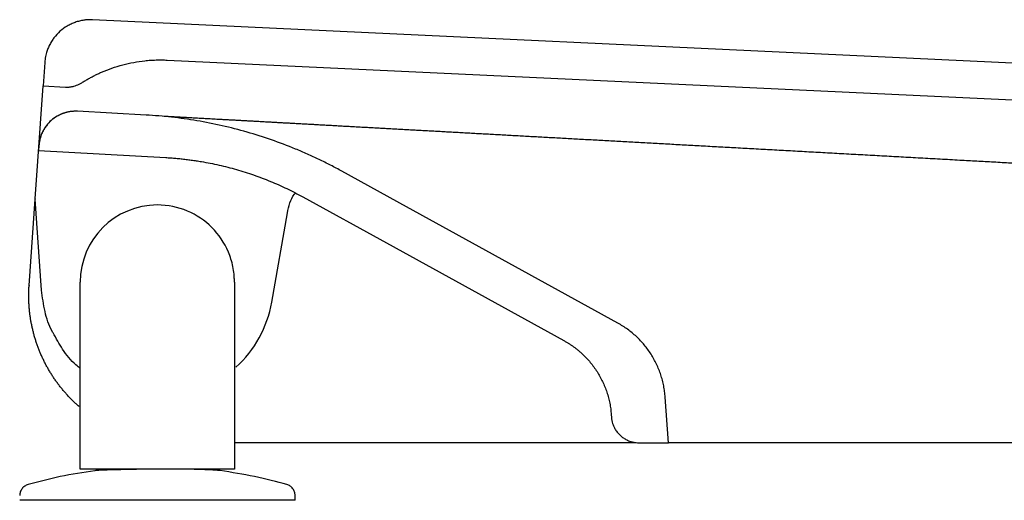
# Model space of a CAD drawing. Header units: millimetres. Extents: x 3780.828 to 3781.429, y 1874.41 to 1875.299.
# Tile 2 of 4: x 3781.005 to 3781.112, y 1874.858 to 1874.91. Entities that reach past the tile are written whole.
import ezdxf

# ---------------------------------------------------------------- set-up
doc = ezdxf.new("R2010")
doc.units = ezdxf.units.MM
doc.layers.add('SANINDUSA', color=3, linetype='Continuous')

msp = doc.modelspace()

# ---------------------------------------------------------------- linework, layer by layer
at = {"layer": 'SANINDUSA'}
for p, q in [((3781.421240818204, 1874.891094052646), (3781.012877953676, 1874.910351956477)), ((3781.007654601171, 1874.905706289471), (3781.007475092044, 1874.903139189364)), ((3781.021014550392, 1874.905963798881), (3781.415989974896, 1874.887337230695)), ((3781.006615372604, 1874.890844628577), (3781.007475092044, 1874.903139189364)), ((3781.007475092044, 1874.903139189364), (3781.009932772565, 1874.903023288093)), ((3781.011682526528, 1874.903487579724), (3781.011682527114, 1874.903487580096)), ((3781.011682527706, 1874.903487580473), (3781.011682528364, 1874.90348758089)), ((3781.018696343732, 1874.899969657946), (3781.011233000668, 1874.900381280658)), ((3781.007022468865, 1874.896666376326), (3781.006983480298, 1874.896108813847)), ((3781.006983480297, 1874.896108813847), (3781.02083610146, 1874.89534480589)), ((3781.047076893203, 1874.889983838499), (3781.040044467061, 1874.893853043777)), ((3781.005955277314, 1874.881404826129), (3781.006614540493, 1874.890832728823)), ((3781.007308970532, 1874.880901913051), (3781.006614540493, 1874.890832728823)), ((3781.035780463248, 1874.891062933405), (3781.044905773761, 1874.886042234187)), ((3781.032385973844, 1874.879587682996), (3781.034102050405, 1874.889320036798)), ((3781.070115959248, 1874.87730810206), (3781.047076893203, 1874.889983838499)), ((3781.044905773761, 1874.886042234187), (3781.064234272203, 1874.875408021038)), ((3781.011528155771, 1874.861417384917), (3781.011528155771, 1874.88178425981)), ((3781.028328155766, 1874.881784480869), (3781.028328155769, 1874.861417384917)), ((3781.005955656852, 1874.881404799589), (3781.00595462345, 1874.881390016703)), ((3781.075617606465, 1874.86428872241), (3781.075271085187, 1874.869244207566)), ((3781.069389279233, 1874.867344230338), (3781.069407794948, 1874.867079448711)), ((3781.072050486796, 1874.86428872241), (3781.028328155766, 1874.86428872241)), ((3781.072400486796, 1874.86428872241), (3781.075617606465, 1874.86428872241)), ((3781.361481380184, 1874.86428872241), (3781.075617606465, 1874.86428872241)), ((3781.011972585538, 1874.861417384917), (3781.011528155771, 1874.861417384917)), ((3781.012145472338, 1874.861417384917), (3781.011972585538, 1874.861417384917)), ((3781.012333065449, 1874.861417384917), (3781.012145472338, 1874.861417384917)), ((3781.012528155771, 1874.861417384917), (3781.012333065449, 1874.861417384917)), ((3781.027328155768, 1874.861417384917), (3781.012528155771, 1874.861417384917)), ((3781.02752324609, 1874.861417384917), (3781.027328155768, 1874.861417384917)), ((3781.027710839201, 1874.861417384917), (3781.02752324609, 1874.861417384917)), ((3781.028328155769, 1874.861417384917), (3781.027710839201, 1874.861417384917)), ((3781.034941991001, 1874.858021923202), (3781.034941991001, 1874.858537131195))]:
    msp.add_line(p, q, dxfattribs=at)
at = {"layer": 'SANINDUSA', "flags": 128}
msp.add_lwpolyline([(3781.006615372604, 1874.890844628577), (3781.006614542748, 1874.89083864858), (3781.006614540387, 1874.890832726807)], dxfattribs=at)
at = {"layer": 'SANINDUSA'}
msp.add_arc((3781.020201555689, 1874.881692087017), 0.0123648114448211, 312.1031364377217, 350.2009609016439, dxfattribs=at)
for points, knots in [([(3781.012877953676, 1874.910351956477), (3781.012813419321, 1874.910354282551), (3781.012684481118, 1874.910358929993), (3781.012491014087, 1874.910356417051), (3781.01229790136, 1874.910346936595), (3781.012105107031, 1874.910329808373), (3781.011817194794, 1874.910293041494), (3781.011436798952, 1874.910218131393), (3781.010973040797, 1874.910078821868), (3781.010524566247, 1874.909895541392), (3781.009953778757, 1874.909594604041), (3781.009298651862, 1874.909117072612), (3781.00874807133, 1874.908522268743), (3781.008382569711, 1874.907990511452), (3781.008148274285, 1874.907566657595), (3781.00795573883, 1874.907122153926), (3781.007823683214, 1874.906712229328), (3781.007737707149, 1874.906345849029), (3781.007683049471, 1874.906027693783), (3781.00766409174, 1874.905813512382), (3781.007654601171, 1874.905706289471)], [0, 0, 0, 0, 0.02503999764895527, 0.05002935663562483, 0.07500560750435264, 0.10000633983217, 0.125069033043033, 0.1875475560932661, 0.2500972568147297, 0.3125757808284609, 0.3751254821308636, 0.5000067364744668, 0.624887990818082, 0.6873665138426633, 0.7499162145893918, 0.8123947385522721, 0.8749444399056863, 0.9166429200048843, 0.9582700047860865, 1, 1, 1, 1]), ([(3781.011682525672, 1874.90348757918), (3781.011798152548, 1874.903559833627), (3781.01202926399, 1874.90370425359), (3781.012382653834, 1874.903909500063), (3781.012740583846, 1874.904106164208), (3781.013103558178, 1874.904293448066), (3781.013471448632, 1874.904471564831), (3781.014091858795, 1874.904752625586), (3781.014980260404, 1874.905101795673), (3781.016153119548, 1874.905461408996), (3781.017350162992, 1874.905730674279), (3781.018362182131, 1874.905877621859), (3781.019176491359, 1874.905948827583), (3781.019788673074, 1874.905978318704), (3781.020401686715, 1874.905985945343), (3781.020810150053, 1874.905971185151), (3781.021014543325, 1874.905963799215)], [0, 0, 0, 0, 0.04170912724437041, 0.08336691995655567, 0.1250005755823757, 0.1666373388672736, 0.208304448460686, 0.2500290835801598, 0.3749885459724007, 0.5000040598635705, 0.6249634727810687, 0.7499790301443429, 0.8125198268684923, 0.8749755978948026, 0.9374383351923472, 1, 1, 1, 1]), ([(3781.009932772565, 1874.903023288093), (3781.009984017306, 1874.903021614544), (3781.01008624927, 1874.903018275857), (3781.010239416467, 1874.903023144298), (3781.010391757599, 1874.903035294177), (3781.010543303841, 1874.903055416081), (3781.010694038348, 1874.903083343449), (3781.01089319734, 1874.903130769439), (3781.011136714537, 1874.903209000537), (3781.011418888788, 1874.903330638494), (3781.011594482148, 1874.903435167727), (3781.011682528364, 1874.90348758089)], [0, 0, 0, 0, 0.08364454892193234, 0.1668687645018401, 0.2498903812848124, 0.3329287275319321, 0.4162029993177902, 0.4999305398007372, 0.6668466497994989, 0.8329498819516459, 1, 1, 1, 1]), ([(3781.011233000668, 1874.900381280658), (3781.01116816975, 1874.900383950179), (3781.011038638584, 1874.90038928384), (3781.01084418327, 1874.900385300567), (3781.010650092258, 1874.900372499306), (3781.010392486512, 1874.900342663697), (3781.01007344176, 1874.900282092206), (3781.009699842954, 1874.900172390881), (3781.009338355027, 1874.900027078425), (3781.008878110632, 1874.899787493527), (3781.00834954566, 1874.899405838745), (3781.007905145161, 1874.898929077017), (3781.00761004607, 1874.89850228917), (3781.007420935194, 1874.898161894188), (3781.007265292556, 1874.897804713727), (3781.007146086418, 1874.897434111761), (3781.007060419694, 1874.897053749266), (3781.007035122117, 1874.896795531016), (3781.007022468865, 1874.896666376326)], [0, 0, 0, 0, 0.03128780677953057, 0.06251255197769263, 0.09374835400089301, 0.1250692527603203, 0.1875412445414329, 0.2501017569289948, 0.3125737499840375, 0.375134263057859, 0.5000182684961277, 0.6249022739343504, 0.6873742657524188, 0.7499347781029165, 0.8124067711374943, 0.8749672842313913, 0.9374615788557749, 0.9999999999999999, 0.9999999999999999, 0.9999999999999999, 0.9999999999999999]), ([(3781.011235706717, 1874.900381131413), (3781.011168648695, 1874.900383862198), (3781.011034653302, 1874.900389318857), (3781.010833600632, 1874.900384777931), (3781.010633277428, 1874.90037093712), (3781.010434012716, 1874.900346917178), (3781.010236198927, 1874.900312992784), (3781.010040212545, 1874.900269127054), (3781.009846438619, 1874.900215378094), (3781.009655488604, 1874.900151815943), (3781.009467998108, 1874.900078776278), (3781.009284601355, 1874.899996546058), (3781.009105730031, 1874.899905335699), (3781.008931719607, 1874.899805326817), (3781.008762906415, 1874.89969669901), (3781.008599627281, 1874.899579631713), (3781.008442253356, 1874.899454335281), (3781.00829134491, 1874.899321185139), (3781.00814737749, 1874.899180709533), (3781.008010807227, 1874.899033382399), (3781.007881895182, 1874.898879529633), (3781.007760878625, 1874.898719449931), (3781.007647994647, 1874.898553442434), (3781.007543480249, 1874.898381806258), (3781.007447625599, 1874.898204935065), (3781.007360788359, 1874.898023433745), (3781.007283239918, 1874.897837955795), (3781.007215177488, 1874.897649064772), (3781.007156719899, 1874.897457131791), (3781.007107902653, 1874.897262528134), (3781.007069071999, 1874.897065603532), (3781.007039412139, 1874.896866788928), (3781.007028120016, 1874.896733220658), (3781.007022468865, 1874.896666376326)], [0, 0, 0, 0, 0.03233022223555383, 0.06460227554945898, 0.09683561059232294, 0.1290496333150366, 0.1612640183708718, 0.1934990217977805, 0.2257757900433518, 0.258112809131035, 0.2904253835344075, 0.3226856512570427, 0.354913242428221, 0.3871276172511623, 0.4193483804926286, 0.4515955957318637, 0.4838900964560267, 0.5162313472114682, 0.5485225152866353, 0.5807669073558, 0.6129843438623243, 0.6451943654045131, 0.6774165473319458, 0.7096708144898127, 0.7419777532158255, 0.7743066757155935, 0.8065752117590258, 0.8388016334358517, 0.8710060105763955, 0.9032080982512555, 0.9354276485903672, 0.9676847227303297, 0.9999999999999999, 0.9999999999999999, 0.9999999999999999, 0.9999999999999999]), ([(3781.040044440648, 1874.893853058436), (3781.039839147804, 1874.893964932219), (3781.039428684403, 1874.894188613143), (3781.038807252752, 1874.894513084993), (3781.038181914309, 1874.894829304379), (3781.03755223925, 1874.895136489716), (3781.03691834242, 1874.895434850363), (3781.036280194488, 1874.895724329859), (3781.035637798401, 1874.896004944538), (3781.034345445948, 1874.896548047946), (3781.032378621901, 1874.897294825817), (3781.029707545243, 1874.898140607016), (3781.026996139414, 1874.898835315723), (3781.0247097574, 1874.89928625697), (3781.022868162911, 1874.899570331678), (3781.021481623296, 1874.899743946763), (3781.020090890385, 1874.899881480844), (3781.019161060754, 1874.899940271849), (3781.01869595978, 1874.899969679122)], [0, 0, 0, 0, 0.03132204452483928, 0.06262543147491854, 0.09391631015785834, 0.125200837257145, 0.1564851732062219, 0.1877754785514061, 0.2190779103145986, 0.250398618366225, 0.3755812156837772, 0.5007665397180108, 0.6255729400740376, 0.7503785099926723, 0.8128065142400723, 0.8751868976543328, 0.9375684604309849, 1, 1, 1, 1]), ([(3781.020676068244, 1874.899860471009), (3781.020738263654, 1874.899857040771), (3781.020862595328, 1874.899850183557), (3781.020995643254, 1874.899842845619), (3781.02106213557, 1874.899839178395)], [0, 0, 0, 0, 0.5002378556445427, 1, 1, 1, 1]), ([(3781.02106213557, 1874.899839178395), (3781.021130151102, 1874.899835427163), (3781.021266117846, 1874.899827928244), (3781.021410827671, 1874.899819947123), (3781.021483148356, 1874.899815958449)], [0, 0, 0, 0, 0.5002365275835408, 1, 1, 1, 1]), ([(3781.021483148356, 1874.899815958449), (3781.021557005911, 1874.899811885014), (3781.021704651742, 1874.899803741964), (3781.021861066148, 1874.899795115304), (3781.021939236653, 1874.899790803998)], [0, 0, 0, 0, 0.5002346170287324, 1, 1, 1, 1]), ([(3781.021939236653, 1874.899790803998), (3781.022018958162, 1874.89978640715), (3781.022178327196, 1874.899777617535), (3781.022346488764, 1874.899768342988), (3781.022430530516, 1874.899763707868)], [0, 0, 0, 0, 0.500232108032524, 1, 1, 1, 1]), ([(3781.022430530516, 1874.899763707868), (3781.022516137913, 1874.899758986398), (3781.022687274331, 1874.899749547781), (3781.02286722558, 1874.899739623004), (3781.022957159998, 1874.899734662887)], [0, 0, 0, 0, 0.5002289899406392, 1, 1, 1, 1]), ([(3781.022957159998, 1874.899734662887), (3781.023052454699, 1874.899729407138), (3781.023242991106, 1874.899718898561), (3781.023441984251, 1874.899707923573), (3781.023541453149, 1874.899702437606)], [0, 0, 0, 0, 0.5001390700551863, 1, 1, 1, 1]), ([(3781.023541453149, 1874.899702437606), (3781.023642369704, 1874.899696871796), (3781.023844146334, 1874.899685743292), (3781.024054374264, 1874.899674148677), (3781.024159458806, 1874.899668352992)], [0, 0, 0, 0, 0.5001399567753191, 0.9999999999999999, 0.9999999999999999, 0.9999999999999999, 0.9999999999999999]), ([(3781.024159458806, 1874.899668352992), (3781.024265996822, 1874.899662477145), (3781.024479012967, 1874.899650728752), (3781.024700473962, 1874.899638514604), (3781.024811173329, 1874.899632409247)], [0, 0, 0, 0, 0.5001405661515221, 0.9999999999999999, 0.9999999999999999, 0.9999999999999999, 0.9999999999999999]), ([(3781.024811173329, 1874.899632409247), (3781.024923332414, 1874.899626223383), (3781.025147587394, 1874.89961385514), (3781.025380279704, 1874.899601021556), (3781.025496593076, 1874.899594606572)], [0, 0, 0, 0, 0.5001408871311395, 1, 1, 1, 1]), ([(3781.025496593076, 1874.899594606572), (3781.025614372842, 1874.899588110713), (3781.025849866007, 1874.899575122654), (3781.026093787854, 1874.899561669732), (3781.026215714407, 1874.899554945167)], [0, 0, 0, 0, 0.5001409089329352, 1, 1, 1, 1]), ([(3781.026215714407, 1874.899554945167), (3781.026339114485, 1874.899548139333), (3781.026585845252, 1874.899534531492), (3781.02684099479, 1874.899520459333), (3781.02696853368, 1874.899513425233)], [0, 0, 0, 0, 0.5001406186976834, 1, 1, 1, 1]), ([(3781.02696853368, 1874.899513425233), (3781.027097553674, 1874.899506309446), (3781.027355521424, 1874.899492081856), (3781.027621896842, 1874.899477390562), (3781.027755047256, 1874.899470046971)], [0, 0, 0, 0, 0.5001400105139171, 0.9999999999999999, 0.9999999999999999, 0.9999999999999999, 0.9999999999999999]), ([(3781.027755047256, 1874.899470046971), (3781.027889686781, 1874.899462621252), (3781.028158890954, 1874.899447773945), (3781.028436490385, 1874.899432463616), (3781.028575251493, 1874.899424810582)], [0, 0, 0, 0, 0.5001390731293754, 1, 1, 1, 1]), ([(3781.028575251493, 1874.899424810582), (3781.028715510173, 1874.899417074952), (3781.028995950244, 1874.899401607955), (3781.029284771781, 1874.899385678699), (3781.02942914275, 1874.899377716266)], [0, 0, 0, 0, 0.5001377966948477, 0.9999999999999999, 0.9999999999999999, 0.9999999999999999, 0.9999999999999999]), ([(3781.02942914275, 1874.899377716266), (3781.029575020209, 1874.899369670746), (3781.029866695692, 1874.899353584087), (3781.030166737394, 1874.89933703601), (3781.030316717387, 1874.899328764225)], [0, 0, 0, 0, 0.5001361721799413, 1, 1, 1, 1]), ([(3781.030316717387, 1874.899328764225), (3781.030468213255, 1874.899320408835), (3781.030771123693, 1874.899303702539), (3781.031082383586, 1874.89928653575), (3781.031237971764, 1874.899277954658)], [0, 0, 0, 0, 0.5001341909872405, 1, 1, 1, 1]), ([(3781.031237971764, 1874.899277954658), (3781.031392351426, 1874.89926944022), (3781.031701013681, 1874.899252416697), (3781.03201770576, 1874.899234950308), (3781.032176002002, 1874.89922621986)], [0, 0, 0, 0, 0.500157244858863, 1, 1, 1, 1]), ([(3781.032176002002, 1874.89922621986), (3781.032335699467, 1874.899217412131), (3781.032654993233, 1874.899199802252), (3781.032982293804, 1874.899181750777), (3781.033145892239, 1874.8991727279)], [0, 0, 0, 0, 0.5001584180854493, 1, 1, 1, 1]), ([(3781.033145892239, 1874.8991727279), (3781.033310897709, 1874.89916362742), (3781.033640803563, 1874.899145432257), (3781.033978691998, 1874.899126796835), (3781.034147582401, 1874.899117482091)], [0, 0, 0, 0, 0.5001592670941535, 1, 1, 1, 1]), ([(3781.034147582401, 1874.899117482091), (3781.034317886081, 1874.899108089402), (3781.034658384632, 1874.899089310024), (3781.035006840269, 1874.899070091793), (3781.035181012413, 1874.899060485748)], [0, 0, 0, 0, 0.500159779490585, 1, 1, 1, 1]), ([(3781.035181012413, 1874.899060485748), (3781.03535660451, 1874.899050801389), (3781.035707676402, 1874.899031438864), (3781.036066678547, 1874.899011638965), (3781.0362461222, 1874.899001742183)], [0, 0, 0, 0, 0.500159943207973, 1, 1, 1, 1]), ([(3781.0362461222, 1874.899001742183), (3781.036426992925, 1874.898991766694), (3781.036788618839, 1874.898971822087), (3781.037158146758, 1874.898951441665), (3781.037342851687, 1874.898941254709)], [0, 0, 0, 0, 0.5001597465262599, 1, 1, 1, 1]), ([(3781.037342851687, 1874.898941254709), (3781.037528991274, 1874.898930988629), (3781.037901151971, 1874.898910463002), (3781.038281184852, 1874.898889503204), (3781.0384711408, 1874.898879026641)], [0, 0, 0, 0, 0.5001591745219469, 1, 1, 1, 1]), ([(3781.0384711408, 1874.898879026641), (3781.038662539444, 1874.89886847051), (3781.039045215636, 1874.898847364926), (3781.039435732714, 1874.898825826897), (3781.039630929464, 1874.89881506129)], [0, 0, 0, 0, 0.5001582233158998, 1, 1, 1, 1]), ([(3781.039630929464, 1874.89881506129), (3781.039827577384, 1874.898804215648), (3781.040220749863, 1874.898782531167), (3781.040621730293, 1874.898760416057), (3781.040822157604, 1874.898749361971)], [0, 0, 0, 0, 0.5001568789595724, 1, 1, 1, 1]), ([(3781.040822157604, 1874.898749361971), (3781.041024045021, 1874.898738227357), (3781.041427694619, 1874.898715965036), (3781.041839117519, 1874.898693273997), (3781.042044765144, 1874.898681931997)], [0, 0, 0, 0, 0.5001551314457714, 1, 1, 1, 1]), ([(3781.042044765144, 1874.898681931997), (3781.042251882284, 1874.89867050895), (3781.042665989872, 1874.898647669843), (3781.043087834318, 1874.898624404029), (3781.043298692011, 1874.898612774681)], [0, 0, 0, 0, 0.500152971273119, 1, 1, 1, 1]), ([(3781.043298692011, 1874.898612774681), (3781.043511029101, 1874.89860106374), (3781.043935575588, 1874.898577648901), (3781.044367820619, 1874.898553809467), (3781.04458387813, 1874.898541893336)], [0, 0, 0, 0, 0.5001503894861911, 1, 1, 1, 1]), ([(3781.04458387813, 1874.898541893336), (3781.044795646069, 1874.898530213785), (3781.045219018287, 1874.89850686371), (3781.045649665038, 1874.898483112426), (3781.045864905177, 1874.898471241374)], [0, 0, 0, 0, 0.5001932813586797, 1, 1, 1, 1]), ([(3781.045864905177, 1874.898471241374), (3781.046081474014, 1874.898459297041), (3781.046514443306, 1874.898435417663), (3781.046954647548, 1874.898411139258), (3781.047174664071, 1874.898399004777)], [0, 0, 0, 0, 0.5001944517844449, 1, 1, 1, 1]), ([(3781.047174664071, 1874.898399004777), (3781.047396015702, 1874.898386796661), (3781.047838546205, 1874.898362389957), (3781.048288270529, 1874.898337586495), (3781.048513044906, 1874.898325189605)], [0, 0, 0, 0, 0.5001951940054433, 1, 1, 1, 1]), ([(3781.048513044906, 1874.898325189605), (3781.04873916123, 1874.898312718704), (3781.049191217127, 1874.89828778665), (3781.049650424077, 1874.898262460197), (3781.049879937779, 1874.898249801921)], [0, 0, 0, 0, 0.5001954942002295, 1, 1, 1, 1]), ([(3781.049879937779, 1874.898249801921), (3781.050110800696, 1874.898237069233), (3781.050572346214, 1874.898211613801), (3781.051040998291, 1874.898185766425), (3781.051275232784, 1874.898172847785)], [0, 0, 0, 0, 0.500195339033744, 1, 1, 1, 1]), ([(3781.051275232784, 1874.898172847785), (3781.05151082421, 1874.898159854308), (3781.051981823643, 1874.898133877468), (3781.05245988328, 1874.898107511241), (3781.052698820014, 1874.89809433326)], [0, 0, 0, 0, 0.5001947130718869, 1, 1, 1, 1]), ([(3781.052698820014, 1874.89809433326), (3781.052939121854, 1874.898081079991), (3781.053419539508, 1874.898054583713), (3781.053906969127, 1874.898027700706), (3781.054150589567, 1874.898014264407)], [0, 0, 0, 0, 0.5001936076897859, 1, 1, 1, 1]), ([(3781.054150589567, 1874.898014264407), (3781.054395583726, 1874.898000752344), (3781.05488538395, 1874.897973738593), (3781.055382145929, 1874.897946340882), (3781.055630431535, 1874.897932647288)], [0, 0, 0, 0, 0.5001920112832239, 0.9999999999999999, 0.9999999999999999, 0.9999999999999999, 0.9999999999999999]), ([(3781.055630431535, 1874.897932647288), (3781.055880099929, 1874.897918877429), (3781.056379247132, 1874.897891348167), (3781.05688530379, 1874.897863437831), (3781.057138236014, 1874.897849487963)], [0, 0, 0, 0, 0.5001899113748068, 1, 1, 1, 1]), ([(3781.057138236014, 1874.897849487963), (3781.057392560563, 1874.897835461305), (3781.057901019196, 1874.897807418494), (3781.058416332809, 1874.897778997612), (3781.058673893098, 1874.897764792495)], [0, 0, 0, 0, 0.5001872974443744, 1, 1, 1, 1]), ([(3781.058673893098, 1874.897764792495), (3781.058932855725, 1874.897750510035), (3781.059450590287, 1874.897721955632), (3781.059975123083, 1874.897693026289), (3781.060237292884, 1874.897678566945)], [0, 0, 0, 0, 0.5001841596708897, 1, 1, 1, 1]), ([(3781.060237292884, 1874.897678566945), (3781.060501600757, 1874.897663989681), (3781.061030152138, 1874.897634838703), (3781.061565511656, 1874.897605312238), (3781.061833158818, 1874.897590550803)], [0, 0, 0, 0, 0.5000608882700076, 1, 1, 1, 1]), ([(3781.061833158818, 1874.897590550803), (3781.062101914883, 1874.89757572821), (3781.062639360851, 1874.897546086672), (3781.063183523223, 1874.897516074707), (3781.063455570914, 1874.897501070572)], [0, 0, 0, 0, 0.5000615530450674, 1, 1, 1, 1]), ([(3781.063455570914, 1874.897501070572), (3781.063728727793, 1874.897486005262), (3781.064274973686, 1874.897455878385), (3781.064827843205, 1874.897425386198), (3781.065104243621, 1874.897410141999)], [0, 0, 0, 0, 0.5000621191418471, 1, 1, 1, 1]), ([(3781.065104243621, 1874.897410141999), (3781.065381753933, 1874.897394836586), (3781.06593670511, 1874.897364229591), (3781.06649818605, 1874.897333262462), (3781.066778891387, 1874.897317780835)], [0, 0, 0, 0, 0.5000625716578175, 1, 1, 1, 1]), ([(3781.066778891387, 1874.897317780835), (3781.067060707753, 1874.897302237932), (3781.067624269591, 1874.897271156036), (3781.068194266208, 1874.897239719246), (3781.068479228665, 1874.897224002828)], [0, 0, 0, 0, 0.5000628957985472, 1, 1, 1, 1]), ([(3781.068479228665, 1874.897224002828), (3781.068765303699, 1874.897208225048), (3781.069337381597, 1874.897176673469), (3781.069915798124, 1874.897144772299), (3781.070204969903, 1874.897128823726)], [0, 0, 0, 0, 0.5000630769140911, 1, 1, 1, 1]), ([(3781.070204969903, 1874.897128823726), (3781.070495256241, 1874.897112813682), (3781.071075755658, 1874.897080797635), (3781.071662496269, 1874.89704843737), (3781.071955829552, 1874.897032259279)], [0, 0, 0, 0, 0.5000630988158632, 1, 1, 1, 1]), ([(3781.071955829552, 1874.897032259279), (3781.072250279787, 1874.897016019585), (3781.072839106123, 1874.896983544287), (3781.07343407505, 1874.896950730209), (3781.07373152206, 1874.896934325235)], [0, 0, 0, 0, 0.5000629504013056, 1, 1, 1, 1]), ([(3781.07373152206, 1874.896934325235), (3781.074030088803, 1874.896917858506), (3781.074627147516, 1874.89688492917), (3781.075230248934, 1874.896851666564), (3781.075531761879, 1874.896835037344)], [0, 0, 0, 0, 0.5000626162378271, 1, 1, 1, 1]), ([(3781.075531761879, 1874.896835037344), (3781.075834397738, 1874.896818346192), (3781.076439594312, 1874.896784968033), (3781.07705073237, 1874.896751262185), (3781.077356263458, 1874.896734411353)], [0, 0, 0, 0, 0.5000620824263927, 1, 1, 1, 1]), ([(3781.077356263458, 1874.896734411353), (3781.077662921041, 1874.896717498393), (3781.078276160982, 1874.896683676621), (3781.078895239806, 1874.89664953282), (3781.079204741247, 1874.896632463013)], [0, 0, 0, 0, 0.500061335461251, 1, 1, 1, 1]), ([(3781.079204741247, 1874.896632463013), (3781.079515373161, 1874.896615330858), (3781.080136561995, 1874.896581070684), (3781.08076348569, 1874.896546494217), (3781.081076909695, 1874.896529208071)], [0, 0, 0, 0, 0.5000603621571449, 1, 1, 1, 1]), ([(3781.081076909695, 1874.896529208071), (3781.081391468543, 1874.896511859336), (3781.082020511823, 1874.896477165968), (3781.082655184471, 1874.896442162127), (3781.082972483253, 1874.896424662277)], [0, 0, 0, 0, 0.5000591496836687, 1, 1, 1, 1]), ([(3781.082972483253, 1874.896424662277), (3781.083300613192, 1874.89640656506), (3781.083954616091, 1874.896370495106), (3781.084612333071, 1874.89633422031), (3781.084940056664, 1874.896316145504)], [0, 0, 0, 0, 0.5017255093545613, 1, 1, 1, 1]), ([(3781.084940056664, 1874.896316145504), (3781.085270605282, 1874.896297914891), (3781.085929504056, 1874.896261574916), (3781.086592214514, 1874.896225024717), (3781.086922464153, 1874.896206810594)], [0, 0, 0, 0, 0.5016682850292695, 0.9999999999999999, 0.9999999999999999, 0.9999999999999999, 0.9999999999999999]), ([(3781.086922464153, 1874.896206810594), (3781.087255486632, 1874.896188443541), (3781.087919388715, 1874.896151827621), (3781.08858719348, 1874.896114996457), (3781.088920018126, 1874.896096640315)], [0, 0, 0, 0, 0.5016138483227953, 1, 1, 1, 1]), ([(3781.088920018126, 1874.896096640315), (3781.089255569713, 1874.896078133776), (3781.089924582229, 1874.896041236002), (3781.090597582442, 1874.896004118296), (3781.090933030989, 1874.895985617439)], [0, 0, 0, 0, 0.5015624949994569, 1, 1, 1, 1]), ([(3781.090933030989, 1874.895985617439), (3781.091271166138, 1874.89596696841), (3781.09194539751, 1874.895929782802), (3781.092623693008, 1874.895892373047), (3781.092961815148, 1874.895873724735)], [0, 0, 0, 0, 0.5015120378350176, 1, 1, 1, 1]), ([(3781.092961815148, 1874.895873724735), (3781.093302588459, 1874.895854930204), (3781.093982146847, 1874.895817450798), (3781.09466583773, 1874.895779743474), (3781.095006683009, 1874.895760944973)], [0, 0, 0, 0, 0.5014628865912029, 1, 1, 1, 1]), ([(3781.095006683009, 1874.895760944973), (3781.095350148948, 1874.895742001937), (3781.096035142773, 1874.895704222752), (3781.096724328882, 1874.895666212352), (3781.097067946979, 1874.895647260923)], [0, 0, 0, 0, 0.5014146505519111, 1, 1, 1, 1]), ([(3781.097067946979, 1874.895647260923), (3781.097414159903, 1874.895628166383), (3781.09810469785, 1874.895590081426), (3781.09879947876, 1874.895551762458), (3781.099145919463, 1874.895532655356)], [0, 0, 0, 0, 0.5013669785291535, 1, 1, 1, 1]), ([(3781.020836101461, 1874.89534480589), (3781.021022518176, 1874.895333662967), (3781.021395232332, 1874.895311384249), (3781.021953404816, 1874.895266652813), (3781.022510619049, 1874.895213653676), (3781.02306683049, 1874.895151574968), (3781.023622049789, 1874.895080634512), (3781.02417627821, 1874.895000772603), (3781.025189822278, 1874.894838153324), (3781.026655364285, 1874.894548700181), (3781.028554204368, 1874.894061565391), (3781.03042291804, 1874.893469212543), (3781.031950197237, 1874.892888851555), (3781.033150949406, 1874.892374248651), (3781.03404001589, 1874.891962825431), (3781.034918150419, 1874.891528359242), (3781.035492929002, 1874.89121812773), (3781.035780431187, 1874.891062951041)], [0, 0, 0, 0, 0.03574036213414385, 0.07145785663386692, 0.1071616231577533, 0.1428608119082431, 0.1785645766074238, 0.2142820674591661, 0.2500224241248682, 0.375018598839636, 0.5000148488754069, 0.625010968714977, 0.7500072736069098, 0.8125298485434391, 0.8750034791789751, 0.9374771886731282, 1, 1, 1, 1]), ([(3781.099145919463, 1874.895532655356), (3781.099494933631, 1874.89551340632), (3781.100191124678, 1874.89547500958), (3781.10089159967, 1874.895436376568), (3781.101240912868, 1874.89541711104)], [0, 0, 0, 0, 0.5013195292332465, 1, 1, 1, 1]), ([(3781.101240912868, 1874.89541711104), (3781.101592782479, 1874.895397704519), (3781.102294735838, 1874.895358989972), (3781.103001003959, 1874.895320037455), (3781.1033532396, 1874.895300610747)], [0, 0, 0, 0, 0.5012720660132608, 1, 1, 1, 1]), ([(3781.1033532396, 1874.895300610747), (3781.103708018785, 1874.895281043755), (3781.104415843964, 1874.895242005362), (3781.105128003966, 1874.895202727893), (3781.105483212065, 1874.895183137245)], [0, 0, 0, 0, 0.5012243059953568, 1, 1, 1, 1]), ([(3781.105483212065, 1874.895183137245), (3781.105840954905, 1874.895163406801), (3781.106554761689, 1874.895124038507), (3781.107272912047, 1874.895084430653), (3781.107631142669, 1874.895064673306)], [0, 0, 0, 0, 0.5011760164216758, 1, 1, 1, 1]), ([(3781.107631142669, 1874.895064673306), (3781.107935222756, 1874.895047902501), (3781.108542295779, 1874.895014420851), (3781.109152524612, 1874.894980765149), (3781.109457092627, 1874.894963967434)], [0, 0, 0, 0, 0.5008954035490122, 1, 1, 1, 1]), ([(3781.109457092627, 1874.894963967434), (3781.109763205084, 1874.894947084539), (3781.110374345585, 1874.894913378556), (3781.110988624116, 1874.894879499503), (3781.11129521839, 1874.894862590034)], [0, 0, 0, 0, 0.500887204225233, 1, 1, 1, 1]), ([(3781.11129521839, 1874.894862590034), (3781.111603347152, 1874.894845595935), (3781.112218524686, 1874.894811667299), (3781.112836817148, 1874.894777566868), (3781.11314542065, 1874.894760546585)], [0, 0, 0, 0, 0.500877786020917, 1, 1, 1, 1]), ([(3781.034102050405, 1874.889320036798), (3781.034252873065, 1874.890056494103), (3781.034420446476, 1874.890874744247), (3781.034960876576, 1874.891470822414), (3781.035014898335, 1874.891530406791)], [0, 0, 0, 0, 0.9000393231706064, 1, 1, 1, 1]), ([(3781.028328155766, 1874.881784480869), (3781.028328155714, 1874.881790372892), (3781.028328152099, 1874.881793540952), (3781.028328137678, 1874.881802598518), (3781.028328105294, 1874.881816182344), (3781.028327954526, 1874.881847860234), (3781.028327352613, 1874.881911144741), (3781.028324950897, 1874.882037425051), (3781.028315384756, 1874.882288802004), (3781.02827743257, 1874.88278659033), (3781.028128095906, 1874.88376045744), (3781.027550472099, 1874.8856065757), (3781.025397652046, 1874.888774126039), (3781.022247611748, 1874.890184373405), (3781.01528879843, 1874.890184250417), (3781.011528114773, 1874.88642337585), (3781.011528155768, 1874.881784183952)], [0, 0, 0, 0, 0.00048828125, 0.00048828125, 0.0009765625, 0.001953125, 0.003906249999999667, 0.007812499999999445, 0.01562499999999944, 0.03124999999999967, 0.0625, 0.1250000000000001, 0.2500000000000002, 0.5000000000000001, 0.5000000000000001, 1, 1, 1, 1]), ([(3781.005924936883, 1874.879763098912), (3781.005921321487, 1874.879899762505), (3781.005914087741, 1874.880173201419), (3781.005917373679, 1874.880446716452), (3781.00591901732, 1874.880583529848)], [0, 0, 0, 0, 0.4997956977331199, 1, 1, 1, 1]), ([(3781.00591901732, 1874.880583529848), (3781.005922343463, 1874.880717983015), (3781.005928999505, 1874.880987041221), (3781.005945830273, 1874.881255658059), (3781.005954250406, 1874.88139004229)], [0, 0, 0, 0, 0.4997177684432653, 0.9999999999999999, 0.9999999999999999, 0.9999999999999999, 0.9999999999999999]), ([(3781.005931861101, 1874.880994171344), (3781.00593510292, 1874.881062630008), (3781.005941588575, 1874.881199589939), (3781.005950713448, 1874.881336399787), (3781.005955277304, 1874.88140482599)], [0, 0, 0, 0, 0.4998444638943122, 1, 1, 1, 1]), ([(3781.011528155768, 1874.872378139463), (3781.011370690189, 1874.872503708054), (3781.010627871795, 1874.873096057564), (3781.009571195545, 1874.874383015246), (3781.008884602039, 1874.875718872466), (3781.00811011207, 1874.877024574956), (3781.007617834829, 1874.878592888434), (3781.007412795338, 1874.880125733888), (3781.007308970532, 1874.880901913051)], [0, 0, 0, 0, 0.06191849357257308, 0.29209047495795, 0.5036811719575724, 0.523767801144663, 0.7588527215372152, 1, 1, 1, 1]), ([(3781.005972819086, 1874.87894508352), (3781.00596222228, 1874.87908123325), (3781.005941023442, 1874.879353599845), (3781.00593029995, 1874.879626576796), (3781.005924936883, 1874.879763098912)], [0, 0, 0, 0, 0.4998767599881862, 1, 1, 1, 1]), ([(3781.006062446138, 1874.878131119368), (3781.006044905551, 1874.878266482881), (3781.006009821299, 1874.878537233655), (3781.005985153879, 1874.878809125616), (3781.005972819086, 1874.87894508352)], [0, 0, 0, 0, 0.4999561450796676, 1, 1, 1, 1]), ([(3781.006193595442, 1874.877322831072), (3781.006169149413, 1874.877457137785), (3781.006120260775, 1874.877725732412), (3781.006081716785, 1874.877995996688), (3781.006062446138, 1874.878131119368)], [0, 0, 0, 0, 0.5000349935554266, 1, 1, 1, 1]), ([(3781.006366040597, 1874.876521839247), (3781.006334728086, 1874.876654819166), (3781.006272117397, 1874.876920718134), (3781.006219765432, 1874.877188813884), (3781.006193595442, 1874.877322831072)], [0, 0, 0, 0, 0.500114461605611, 1, 1, 1, 1]), ([(3781.006579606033, 1874.875729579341), (3781.006541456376, 1874.875860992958), (3781.006465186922, 1874.876123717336), (3781.006399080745, 1874.876389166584), (3781.006366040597, 1874.876521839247)], [0, 0, 0, 0, 0.5001957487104, 1, 1, 1, 1]), ([(3781.075271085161, 1874.869244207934), (3781.075262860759, 1874.86934845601), (3781.075246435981, 1874.869556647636), (3781.075209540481, 1874.869867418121), (3781.075163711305, 1874.870176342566), (3781.075108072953, 1874.870483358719), (3781.075042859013, 1874.870788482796), (3781.074968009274, 1874.871091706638), (3781.074883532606, 1874.871393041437), (3781.074696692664, 1874.871987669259), (3781.074348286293, 1874.872856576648), (3781.073742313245, 1874.873946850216), (3781.073006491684, 1874.874955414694), (3781.072291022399, 1874.875713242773), (3781.071666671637, 1874.876263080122), (3781.071173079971, 1874.876644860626), (3781.070657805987, 1874.876997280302), (3781.070296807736, 1874.877204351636), (3781.07011595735, 1874.877308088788)], [0, 0, 0, 0, 0.03144353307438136, 0.06279521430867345, 0.09408562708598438, 0.12534553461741, 0.1566057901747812, 0.1878972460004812, 0.2192506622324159, 0.2506966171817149, 0.3753160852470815, 0.4999343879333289, 0.624857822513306, 0.7497798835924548, 0.8124598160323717, 0.8748931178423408, 0.9373248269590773, 1, 1, 1, 1]), ([(3781.006834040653, 1874.87494780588), (3781.006789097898, 1874.875077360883), (3781.00669926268, 1874.875336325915), (3781.006619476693, 1874.875598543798), (3781.006579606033, 1874.875729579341)], [0, 0, 0, 0, 0.5002799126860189, 1, 1, 1, 1]), ([(3781.064234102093, 1874.875408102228), (3781.064325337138, 1874.87535684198), (3781.064507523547, 1874.875254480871), (3781.064774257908, 1874.875090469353), (3781.065035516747, 1874.874919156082), (3781.065290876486, 1874.87473977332), (3781.06554044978, 1874.874552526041), (3781.065784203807, 1874.874357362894), (3781.066022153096, 1874.874154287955), (3781.066483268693, 1874.873735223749), (3781.067125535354, 1874.873054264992), (3781.06786069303, 1874.872046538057), (3781.068467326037, 1874.870955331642), (3781.068854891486, 1874.86998800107), (3781.069091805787, 1874.869190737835), (3781.069231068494, 1874.868582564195), (3781.069334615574, 1874.867966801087), (3781.069371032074, 1874.867552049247), (3781.069389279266, 1874.867344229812)], [0, 0, 0, 0, 0.03146635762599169, 0.06283487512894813, 0.09413610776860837, 0.1254008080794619, 0.1566598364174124, 0.1879440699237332, 0.219284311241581, 0.2507111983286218, 0.3753004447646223, 0.4999359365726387, 0.6248779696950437, 0.7497733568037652, 0.8124187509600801, 0.8748415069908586, 0.9372869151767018, 1, 1, 1, 1]), ([(3781.007128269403, 1874.874180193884), (3781.007076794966, 1874.874307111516), (3781.006973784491, 1874.874561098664), (3781.006880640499, 1874.874818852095), (3781.006834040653, 1874.87494780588)], [0, 0, 0, 0, 0.4997009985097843, 1, 1, 1, 1]), ([(3781.007460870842, 1874.873430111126), (3781.007403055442, 1874.873554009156), (3781.007287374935, 1874.873801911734), (3781.007181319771, 1874.874054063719), (3781.007128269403, 1874.874180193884)], [0, 0, 0, 0, 0.4997851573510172, 1, 1, 1, 1]), ([(3781.007830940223, 1874.872699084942), (3781.007766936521, 1874.872819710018), (3781.007638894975, 1874.873061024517), (3781.007520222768, 1874.873307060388), (3781.007460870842, 1874.873430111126)], [0, 0, 0, 0, 0.4998666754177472, 1, 1, 1, 1]), ([(3781.008237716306, 1874.871988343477), (3781.008167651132, 1874.872105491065), (3781.008027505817, 1874.872339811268), (3781.007896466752, 1874.872579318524), (3781.007830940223, 1874.872699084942)], [0, 0, 0, 0, 0.4999465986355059, 1, 1, 1, 1]), ([(3781.008680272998, 1874.87129942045), (3781.008604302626, 1874.871412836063), (3781.008452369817, 1874.871639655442), (3781.008309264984, 1874.871872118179), (3781.008237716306, 1874.871988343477)], [0, 0, 0, 0, 0.500026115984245, 1, 1, 1, 1]), ([(3781.00915787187, 1874.870633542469), (3781.009076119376, 1874.870743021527), (3781.008912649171, 1874.870961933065), (3781.008757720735, 1874.871186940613), (3781.008680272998, 1874.87129942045)], [0, 0, 0, 0, 0.5001063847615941, 0.9999999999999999, 0.9999999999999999, 0.9999999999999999, 0.9999999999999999]), ([(3781.009669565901, 1874.869992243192), (3781.009582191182, 1874.870097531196), (3781.00940750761, 1874.870308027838), (3781.009241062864, 1874.87052506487), (3781.00915787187, 1874.870633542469)], [0, 0, 0, 0, 0.5001885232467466, 1, 1, 1, 1]), ([(3781.010214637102, 1874.869376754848), (3781.010121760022, 1874.869477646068), (3781.009936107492, 1874.869679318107), (3781.009758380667, 1874.869887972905), (3781.009669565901, 1874.869992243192)], [0, 0, 0, 0, 0.5002737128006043, 1, 1, 1, 1]), ([(3781.010790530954, 1874.868790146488), (3781.010692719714, 1874.868886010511), (3781.010496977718, 1874.869077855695), (3781.010308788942, 1874.869277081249), (3781.010214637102, 1874.869376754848)], [0, 0, 0, 0, 0.499694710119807, 0.9999999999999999, 0.9999999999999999, 0.9999999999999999, 0.9999999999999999]), ([(3781.011394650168, 1874.86823488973), (3781.01129222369, 1874.868325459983), (3781.011087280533, 1874.868506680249), (3781.0108894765, 1874.868695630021), (3781.010790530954, 1874.868790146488)], [0, 0, 0, 0, 0.4997799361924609, 1, 1, 1, 1]), ([(3781.069407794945, 1874.86707944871), (3781.06941169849, 1874.867032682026), (3781.069419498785, 1874.866939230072), (3781.069439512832, 1874.866799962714), (3781.069465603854, 1874.866661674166), (3781.069509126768, 1874.866479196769), (3781.069579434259, 1874.866255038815), (3781.06970746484, 1874.865950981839), (3781.069894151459, 1874.865621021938), (3781.070154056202, 1874.865285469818), (3781.070456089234, 1874.864990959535), (3781.070794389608, 1874.864743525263), (3781.071163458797, 1874.864544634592), (3781.071514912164, 1874.86441501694), (3781.07183452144, 1874.864338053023), (3781.072116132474, 1874.86429634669), (3781.072305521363, 1874.864291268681), (3781.072400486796, 1874.86428872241)], [0, 0, 0, 0, 0.0312773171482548, 0.06250018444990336, 0.09373752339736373, 0.1250581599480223, 0.1875122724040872, 0.2500822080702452, 0.3446972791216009, 0.4393204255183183, 0.532071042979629, 0.6249963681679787, 0.7178027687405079, 0.8106722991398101, 0.8738015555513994, 0.936720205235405, 1, 1, 1, 1]), ([(3781.013100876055, 1874.861244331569), (3781.011846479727, 1874.861053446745), (3781.009411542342, 1874.860682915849), (3781.007032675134, 1874.860045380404), (3781.005835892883, 1874.859732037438)], [0, 0, 0, 0, 0.5151657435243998, 1, 1, 1, 1]), ([(3781.019456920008, 1874.861417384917), (3781.019387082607, 1874.861416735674), (3781.01861534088, 1874.861409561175), (3781.017374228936, 1874.861386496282), (3781.01586412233, 1874.861356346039), (3781.014663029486, 1874.861325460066), (3781.013593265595, 1874.861287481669), (3781.013272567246, 1874.861259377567), (3781.013100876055, 1874.861244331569)], [0, 0, 0, 0, 0.02329251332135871, 0.2573950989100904, 0.4057907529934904, 0.5781240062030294, 0.7741416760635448, 1, 1, 1, 1]), ([(3781.02676922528, 1874.861248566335), (3781.026595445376, 1874.86126601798), (3781.026273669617, 1874.861298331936), (3781.025392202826, 1874.861340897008), (3781.024446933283, 1874.861373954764), (3781.023509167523, 1874.861400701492), (3781.022850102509, 1874.861412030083), (3781.022538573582, 1874.861417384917)], [0, 0, 0, 0, 0.2653364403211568, 0.4913044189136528, 0.6851962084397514, 0.8511975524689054, 0.9999999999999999, 0.9999999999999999, 0.9999999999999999, 0.9999999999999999]), ([(3781.034034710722, 1874.859736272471), (3781.032983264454, 1874.860015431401), (3781.030532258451, 1874.860673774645), (3781.02802347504, 1874.86105698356), (3781.02676922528, 1874.861248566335)], [0, 0, 0, 0, 0.5000565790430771, 1, 1, 1, 1]), ([(3781.005835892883, 1874.859732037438), (3781.005709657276, 1874.859682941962), (3781.005457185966, 1874.859584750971), (3781.005165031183, 1874.859294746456), (3781.004966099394, 1874.858934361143), (3781.00494078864, 1874.858664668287), (3781.004928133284, 1874.858529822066)], [0, 0, 0, 0, 0.2499994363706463, 0.4999990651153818, 0.7499999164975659, 1, 1, 1, 1]), ([(3781.034942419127, 1874.858534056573), (3781.034929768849, 1874.858668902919), (3781.034904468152, 1874.858938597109), (3781.03470554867, 1874.859298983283), (3781.034413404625, 1874.859588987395), (3781.034160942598, 1874.859687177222), (3781.034034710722, 1874.859736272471)], [0, 0, 0, 0, 0.2499961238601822, 0.4999950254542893, 0.7499958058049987, 1, 1, 1, 1]), ([(3781.034941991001, 1874.858021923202), (3781.034941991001, 1874.858021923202), (3781.033361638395, 1874.858021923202), (3781.027735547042, 1874.858021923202), (3781.023920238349, 1874.858021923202), (3781.015963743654, 1874.858021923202), (3781.01214843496, 1874.858021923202), (3781.006522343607, 1874.858021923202), (3781.004941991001, 1874.858021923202), (3781.004941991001, 1874.858021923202)], [0, 0, 0, 0, 0.25, 0.25, 0.5, 0.5, 0.75, 0.75, 1, 1, 1, 1])]:
    msp.add_open_spline(points, degree=3, knots=knots, dxfattribs=at)

doc.saveas('drawing.dxf')
